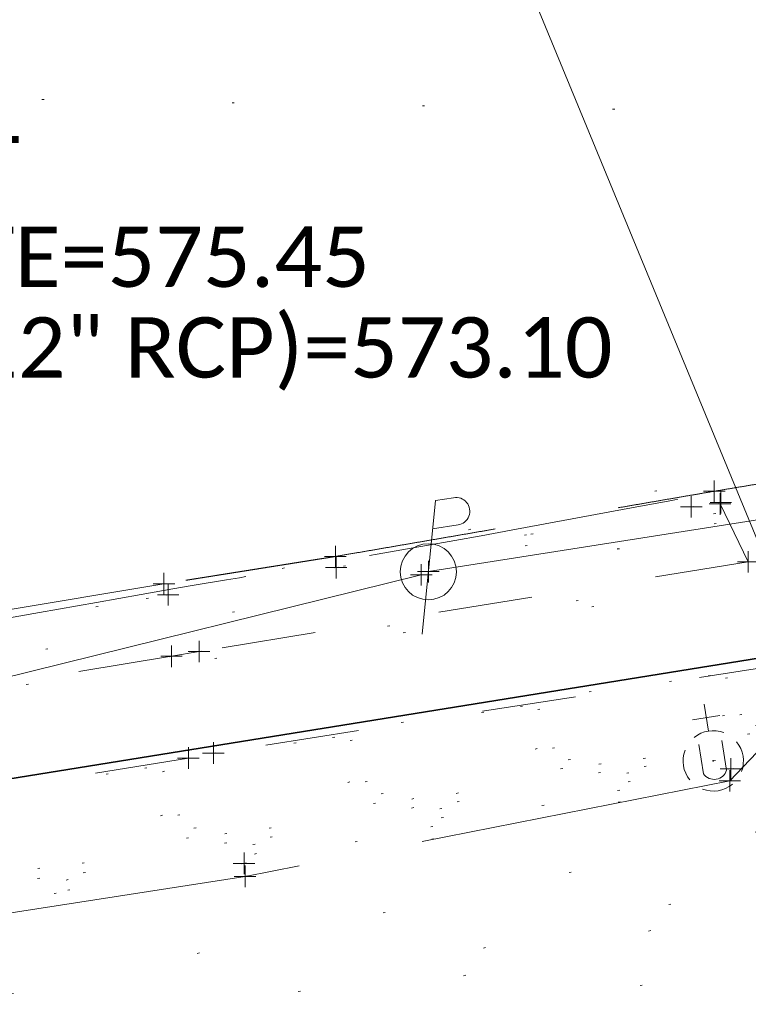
# Model space of a CAD drawing. Extents: x 413123 to 1465301, y 377724 to 504150.
# Tile 229 of 256: x 1463300 to 1463334, y 433843 to 433888. Entities that reach past the tile are written whole.
import ezdxf

# ---------------------------------------------------------------- set-up
doc = ezdxf.new("R2010")
doc.units = 0
doc.header["$MEASUREMENT"] = 0
for name, pattern in [('DGN Style 1', [8.732639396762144, 0.01453018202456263, -8.71810921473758]), ('DGN Style 3', [20.34225483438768, 14.53018202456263, -5.812072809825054]), ('DGN Style 5', [10.171127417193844, 4.35905460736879, -5.812072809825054]), ('gasex', [0]), ('ohcombex', [0])]:
    doc.linetypes.add(name, pattern=pattern)
for name, color, linetype, lineweight in [('DR_X_Text', 7, 'Continuous', 0), ('DT_X_Contour_Minor', 136, 'DGN Style 3', 0), ('DT_X_Terrain_Ground_Line', 92, 'DGN Style 3', 13), ('PV_X_Curb', 120, 'DGN Style 1', 0), ('PV_X_EOP', 7, 'DGN Style 3', 0), ('PV_X_Walk', 120, 'DGN Style 5', 0), ('UT_X_Electric_Cells', 1, 'Continuous', 0), ('UT_X_Gas', 40, 'gasex', 0), ('UT_X_Overhead_Combined', 30, 'ohcombex', 0), ('UT_X_Unknown_Cells', 7, 'Continuous', 0), ('UT_X_Unknown_Cells (Construction)', 7, 'Continuous', 0)]:
    doc.layers.add(name, color=color, linetype=linetype, lineweight=lineweight)
for name, color, linetype, lineweight, transparency in [('SV_Observation (Construction)', 97, 'DGN Style 1', 0, 0.9), ('SV_Setup (Construction)', 4, 'Continuous', 30, 0.9), ('SV_X_Shot_Marker (Construction)', 40, 'Continuous', 0, 0.5)]:
    doc.layers.add(name, color=color, linetype=linetype, lineweight=lineweight, transparency=transparency)
doc.styles.add('X_Straight-Normal LS 0.50', font='calibril.ttf', dxfattribs={"height": 0.13999972})
doc.styles.add('X_Straight-Normal LS 0.50_0', font='calibril.ttf')
doc.dimstyles.new('X_Dec-0  Masked  Straight', dxfattribs={"dimtxt": 0.13999972, "dimasz": 0.13999972, "dimexe": 0.06999986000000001, "dimexo": 0.06999986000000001, "dimgap": 0.06999986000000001, "dimtad": 1, "dimdec": 0, "dimzin": 3, "dimdsep": 46, "dimtxsty": 'X_Straight-Normal LS 0.50_0', "dimcen": 0, "dimclrd": 7, "dimclre": 7, "dimaunit": 1, "dimadec": 4, "dimazin": 2, "dimtfac": 1, "dimtdec": 0, "dimtofl": 0, "dimtmove": 1, "dimatfit": 1, "dimfxl": 1, "dimtolj": 1, "dimtzin": 3, "dimlwd": 0, "dimlwe": 0, "dimarcsym": 0})

# ---------------------------------------------------------------- blocks, each defined once
blk = doc.blocks.new('SVPT_345')
at = {"layer": 'SV_X_Shot_Marker (Construction)', "transparency": 33554495}
for p, q in [((1.455191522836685e-11, 0.02500000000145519), (1.455191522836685e-11, -0.02499999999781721)), ((-0.02499999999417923, 3.637978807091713e-12), (0.02500000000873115, 3.637978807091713e-12))]:
    blk.add_line(p, q, dxfattribs=at)
blk.add_point((1.455191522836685e-11, 3.637978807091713e-12), dxfattribs=at)
blk = doc.blocks.new('PP_13')
at = {"layer": 'UT_X_Electric_Cells', "color": 1, "linetype": 'Continuous', "lineweight": 0}
for p, q in [((0.04283333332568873, 0.1600000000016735), (-0.03750000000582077, -0.1399999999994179)), ((0.04283333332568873, 0.1600000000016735), (0.0853333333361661, 0.1599999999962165)), ((0.02574999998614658, 0.09624999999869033), (0.08533333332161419, 0.0962500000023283))]:
    blk.add_line(p, q, dxfattribs=at)
blk.add_circle((0, -1.818989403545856e-12), 0.06499999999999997, dxfattribs=at)
at = {"layer": 'UT_X_Electric_Cells', "color": 1, "linetype": 'Continuous', "lineweight": 0, "extrusion": (0, 0, -1)}
blk.add_arc((-0.08595833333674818, 0.1281249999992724), 0.03188112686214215, 88.8766972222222, 271.1233027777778, dxfattribs=at)
blk = doc.blocks.new('UVALVE')
at = {"layer": 'UT_X_Unknown_Cells', "color": 52, "linetype": 'Continuous', "lineweight": 0}
for p, q in [((0, 0.06999999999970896), (0, 0.1335000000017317)), ((0.03175000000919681, 0.1017499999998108), (-0.03183333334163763, 0.1017499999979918)), ((-0.02716666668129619, 0.04308333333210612), (-0.02716666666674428, -0.02583333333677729)), ((0.02708333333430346, 0.04308333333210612), (0.02708333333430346, -0.02583333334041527))]:
    blk.add_line(p, q, dxfattribs=at)
for centre, radius, start, end in [((-1.97970075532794e-05, 3.876838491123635e-05), 0.07000065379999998, 60.0183611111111, 120.0157416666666), ((-1.97970075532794e-05, 3.876838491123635e-05), 0.07000065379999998, 330.0183611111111, 29.98163888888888), ((-4.487075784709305e-05, -0.01307564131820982), 0.03000039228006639, 205.1924277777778, 334.8075694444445), ((-1.97970075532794e-05, 3.876838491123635e-05), 0.07000065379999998, 239.9842583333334, 299.9816388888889)]:
    blk.add_arc(centre, radius, start, end, dxfattribs=at)
at = {"layer": 'UT_X_Unknown_Cells', "color": 52, "linetype": 'Continuous', "lineweight": 0, "extrusion": (0, 0, -1)}
blk.add_arc((1.97970075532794e-05, 3.876838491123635e-05), 0.07000065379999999, 330.0183611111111, 29.98163888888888, dxfattribs=at)
at = {"layer": 'UT_X_Unknown_Cells (Construction)', "color": 52, "linetype": 'Continuous', "lineweight": 30}
blk.add_point((0, -3.637978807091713e-12), dxfattribs=at)
blk = doc.blocks.new('SVPT_547')
at = {"layer": 'SV_X_Shot_Marker (Construction)', "transparency": 33554495}
for p, q in [((1.455191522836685e-11, 0.02499999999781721), (1.455191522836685e-11, -0.02500000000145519)), ((-0.02499999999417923, 0), (0.02500000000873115, 0))]:
    blk.add_line(p, q, dxfattribs=at)
blk.add_point((1.455191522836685e-11, 0), dxfattribs=at)
blk = doc.blocks.new('SVPT_548')
at = {"layer": 'SV_X_Shot_Marker (Construction)', "transparency": 33554495}
for p, q in [((0, 0.02500000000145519), (0, -0.02499999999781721)), ((-0.02500000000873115, 3.637978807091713e-12), (0.02499999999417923, 3.637978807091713e-12))]:
    blk.add_line(p, q, dxfattribs=at)
blk.add_point((0, 3.637978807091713e-12), dxfattribs=at)
blk = doc.blocks.new('SVPT_549')
at = {"layer": 'SV_X_Shot_Marker (Construction)', "transparency": 33554495}
for p, q in [((0, 0.02499999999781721), (0, -0.02500000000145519)), ((-0.02499999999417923, 0), (0.02499999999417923, 0))]:
    blk.add_line(p, q, dxfattribs=at)
blk.add_point((0, 0), dxfattribs=at)
blk = doc.blocks.new('SVPT_550')
at = {"layer": 'SV_X_Shot_Marker (Construction)', "transparency": 33554495}
for p, q in [((1.455191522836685e-11, 0.02500000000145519), (1.455191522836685e-11, -0.02500000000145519)), ((-0.02499999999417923, 0), (0.02500000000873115, 0))]:
    blk.add_line(p, q, dxfattribs=at)
blk.add_point((1.455191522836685e-11, 0), dxfattribs=at)
blk = doc.blocks.new('SVPT_563')
at = {"layer": 'SV_X_Shot_Marker (Construction)', "transparency": 33554495}
for p, q in [((0, 0.02499999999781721), (0, -0.02500000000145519)), ((-0.02499999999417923, 0), (0.02500000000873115, 0))]:
    blk.add_line(p, q, dxfattribs=at)
blk.add_point((0, 0), dxfattribs=at)
blk = doc.blocks.new('SVPT_564')
at = {"layer": 'SV_X_Shot_Marker (Construction)', "transparency": 33554495}
for p, q in [((0, 0.02500000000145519), (0, -0.02500000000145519)), ((-0.02499999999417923, 0), (0.02500000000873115, 0))]:
    blk.add_line(p, q, dxfattribs=at)
blk.add_point((0, 0), dxfattribs=at)
blk = doc.blocks.new('SVPT_565')
at = {"layer": 'SV_X_Shot_Marker (Construction)', "transparency": 33554495}
for p, q in [((0, 0.02500000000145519), (0, -0.02499999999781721)), ((-0.02499999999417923, 0), (0.02500000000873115, 0))]:
    blk.add_line(p, q, dxfattribs=at)
blk.add_point((0, 0), dxfattribs=at)
blk = doc.blocks.new('SVPT_566')
at = {"layer": 'SV_X_Shot_Marker (Construction)', "transparency": 33554495}
for p, q in [((0, 0.02500000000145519), (0, -0.02499999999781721)), ((-0.02500000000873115, 3.637978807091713e-12), (0.02499999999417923, 3.637978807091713e-12))]:
    blk.add_line(p, q, dxfattribs=at)
blk.add_point((0, 3.637978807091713e-12), dxfattribs=at)
blk = doc.blocks.new('SVPT_567')
at = {"layer": 'SV_X_Shot_Marker (Construction)', "transparency": 33554495}
for p, q in [((0, 0.02500000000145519), (0, -0.02499999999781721)), ((-0.02499999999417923, 3.637978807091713e-12), (0.02500000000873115, 3.637978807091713e-12))]:
    blk.add_line(p, q, dxfattribs=at)
blk.add_point((0, 3.637978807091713e-12), dxfattribs=at)
blk = doc.blocks.new('SVPT_568')
at = {"layer": 'SV_X_Shot_Marker (Construction)', "transparency": 33554495}
for p, q in [((1.455191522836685e-11, 0.02500000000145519), (1.455191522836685e-11, -0.02500000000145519)), ((-0.02499999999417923, 0), (0.02500000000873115, 0))]:
    blk.add_line(p, q, dxfattribs=at)
blk.add_point((1.455191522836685e-11, 0), dxfattribs=at)
blk = doc.blocks.new('SVPT_569')
at = {"layer": 'SV_X_Shot_Marker (Construction)', "transparency": 33554495}
for p, q in [((0, 0.02500000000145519), (0, -0.02500000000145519)), ((-0.02499999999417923, 0), (0.02499999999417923, 0))]:
    blk.add_line(p, q, dxfattribs=at)
blk.add_point((0, 0), dxfattribs=at)
blk = doc.blocks.new('SVPT_570')
at = {"layer": 'SV_X_Shot_Marker (Construction)', "transparency": 33554495}
for p, q in [((0, 0.02499999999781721), (0, -0.02500000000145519)), ((-0.02499999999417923, 0), (0.02500000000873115, 0))]:
    blk.add_line(p, q, dxfattribs=at)
blk.add_point((0, 0), dxfattribs=at)
blk = doc.blocks.new('SVPT_571')
at = {"layer": 'SV_X_Shot_Marker (Construction)', "transparency": 33554495}
for p, q in [((1.455191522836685e-11, 0.02500000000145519), (1.455191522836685e-11, -0.02500000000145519)), ((-0.02499999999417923, 0), (0.02500000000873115, 0))]:
    blk.add_line(p, q, dxfattribs=at)
blk.add_point((1.455191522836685e-11, 0), dxfattribs=at)
blk = doc.blocks.new('SVPT_572')
at = {"layer": 'SV_X_Shot_Marker (Construction)', "transparency": 33554495}
for p, q in [((0, 0.02500000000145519), (0, -0.02499999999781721)), ((-0.02499999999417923, 0), (0.02500000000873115, 0))]:
    blk.add_line(p, q, dxfattribs=at)
blk.add_point((0, 0), dxfattribs=at)
blk = doc.blocks.new('SVPT_573')
at = {"layer": 'SV_X_Shot_Marker (Construction)', "transparency": 33554495}
for p, q in [((0, 0.02500000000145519), (0, -0.02499999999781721)), ((-0.02500000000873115, 0), (0.02499999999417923, 0))]:
    blk.add_line(p, q, dxfattribs=at)
blk.add_point((0, 0), dxfattribs=at)
blk = doc.blocks.new('SVPT_574')
at = {"layer": 'SV_X_Shot_Marker (Construction)', "transparency": 33554495}
for p, q in [((0, 0.02499999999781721), (0, -0.02500000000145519)), ((-0.02500000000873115, 0), (0.02499999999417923, 0))]:
    blk.add_line(p, q, dxfattribs=at)
blk.add_point((0, 0), dxfattribs=at)
blk = doc.blocks.new('SVPT_575')
at = {"layer": 'SV_X_Shot_Marker (Construction)', "transparency": 33554495}
for p, q in [((1.455191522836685e-11, 0.02500000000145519), (1.455191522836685e-11, -0.02500000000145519)), ((-0.02499999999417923, 0), (0.02500000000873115, 0))]:
    blk.add_line(p, q, dxfattribs=at)
blk.add_point((1.455191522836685e-11, 0), dxfattribs=at)
blk = doc.blocks.new('SVPT_576')
at = {"layer": 'SV_X_Shot_Marker (Construction)', "transparency": 33554495}
for p, q in [((-1.455191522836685e-11, 0.02500000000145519), (-1.455191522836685e-11, -0.02499999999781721)), ((-0.02500000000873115, 0), (0.02499999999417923, 0))]:
    blk.add_line(p, q, dxfattribs=at)
blk.add_point((-1.455191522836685e-11, 0), dxfattribs=at)
blk = doc.blocks.new('*U5554', base_point=(1463158.719041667, 433438.2508333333, 579.5851666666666))
at = {"layer": 'DT_X_Contour_Minor', "elevation": 575.9999999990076, "flags": 128}
blk.add_lwpolyline([(1463275.379177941, 433833.6484551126), (1463269.898275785, 433834.3659179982), (1463268.748762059, 433834.6135384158), (1463267.649178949, 433835.0489155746), (1463266.599526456, 433835.6720494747), (1463265.599804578, 433836.4829401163), (1463261.050940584, 433840.7051955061), (1463259.937150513, 433840.5818245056), (1463259.526500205, 433840.5333177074), (1463258.771887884, 433840.4406705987), (1463257.673313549, 433840.3038831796), (1463256.2307772, 433840.12295545), (1463248.696362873, 433839.1756319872), (1463252.8760044, 433841.0964517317), (1463253.772719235, 433841.4995538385), (1463254.671588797, 433841.8856516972), (1463255.572613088, 433842.2547453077), (1463256.475792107, 433842.6068346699), (1463258.887142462, 433843.5230673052), (1463259.782420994, 433843.8590596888), (1463260.659743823, 433844.1798623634), (1463261.519110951, 433844.4854753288), (1463262.360522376, 433844.775898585), (1463264.580345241, 433845.5301076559), (1463265.386347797, 433845.8103906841), (1463266.139488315, 433846.0855829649), (1463266.839766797, 433846.3556844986), (1463267.487183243, 433846.6206952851), (1463270.385115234, 433847.8455338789), (1463273.308457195, 433850.384319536), (1463273.915248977, 433850.9068194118), (1463274.48276348, 433851.386268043), (1463275.011000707, 433851.8226654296), (1463275.499960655, 433852.2160115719), (1463277.690126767, 433853.9511739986), (1463281.159812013, 433855.6413793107), (1463281.892564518, 433855.9942441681), (1463282.603814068, 433856.3284650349), (1463283.293560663, 433856.6440419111), (1463283.961804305, 433856.9409747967), (1463287.030101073, 433858.2831589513), (1463300.757845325, 433860.7126844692), (1463303.406568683, 433861.1808404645), (1463305.469419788, 433861.5440832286), (1463306.946398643, 433861.8024127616), (1463307.837505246, 433861.9558290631), (1463309.43262652, 433862.2250548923), (1463310.028459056, 433862.3255299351), (1463310.619615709, 433862.4250356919), (1463311.206096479, 433862.5235721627), (1463311.787901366, 433862.6211393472), (1463313.333146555, 433862.8800261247), (1463313.95991373, 433862.9860694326), (1463314.681281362, 433863.1100342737), (1463315.497249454, 433863.2519206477), (1463316.407818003, 433863.4117285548), (1463318.962134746, 433863.8617783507), (1463320.007352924, 433864.0479789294), (1463321.227269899, 433864.2690433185), (1463322.621885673, 433864.5249715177), (1463324.191200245, 433864.8157635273), (1463328.608970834, 433865.6376939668), (1463330.061641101, 433865.9071106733), (1463331.106323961, 433866.0989129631), (1463331.743019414, 433866.2131008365), (1463331.97172746, 433866.2496742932), (1463332.037632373, 433866.2437176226), (1463332.140061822, 433866.2570672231), (1463332.397921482, 433866.3015835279), (1463332.811211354, 433866.3772665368), (1463333.379931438, 433866.4841162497), (1463336.396628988, 433867.0554705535)], dxfattribs=at)

msp = doc.modelspace()

# ---------------------------------------------------------------- linework, layer by layer
at = {"layer": 'PV_X_Curb', "extrusion": (0.1631525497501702, -0.9616221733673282, 0.2205992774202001), "elevation": -178341.4634269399, "flags": 128}
msp.add_lwpolyline([(1515288.997201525, 40926.44246940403), (1515287.618331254, 40926.60204999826), (1515270.918772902, 40926.51524036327)], dxfattribs=at)
at = {"layer": 'PV_X_Curb'}
msp.add_polyline3d([(1463335.316930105, 433854.5263551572, 576.838817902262), (1463332.806373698, 433853.4654515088, 576.9190722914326), (1463310.245871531, 433849.089684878, 576.9436378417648), (1463284.66772554, 433845.0174677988, 576.446851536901), (1463259.398382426, 433841.0003378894, 576.1686387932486), (1463248.663872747, 433839.1700923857, 575.9994880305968), (1463246.40786408, 433840.4712489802, 575.9388399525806), (1463245.417788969, 433843.7169710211, 575.7511943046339)], dxfattribs=at)
msp.add_open_spline([(1463314.511236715, 433862.7935409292, 576.2731768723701), (1463311.916512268, 433862.3737238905, 576.2588404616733), (1463309.321787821, 433861.9539068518, 576.2445040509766), (1463306.727063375, 433861.5340898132, 576.23016764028), (1463298.588034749, 433860.1907649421, 576.1350595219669), (1463290.449006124, 433858.8474400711, 576.0399514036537), (1463282.309977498, 433857.5041152, 575.9448432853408), (1463274.854199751, 433856.2527501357, 575.837705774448), (1463267.398422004, 433855.0013850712, 575.730568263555), (1463259.942644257, 433853.7500200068, 575.6234307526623), (1463254.028783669, 433852.7578817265, 575.5475593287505), (1463248.114923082, 433851.7657434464, 575.4716879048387), (1463242.201062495, 433850.7736051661, 575.3958164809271), (1463234.595646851, 433849.5086938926, 575.301182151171), (1463226.990231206, 433848.2437826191, 575.2065478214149), (1463219.384815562, 433846.9788713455, 575.1119134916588), (1463212.334486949, 433845.8254340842, 575.062957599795), (1463205.284158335, 433844.6719968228, 575.0140017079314), (1463198.233829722, 433843.5185595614, 574.9650458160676), (1463191.171868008, 433842.3538108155, 574.9213527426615), (1463184.109906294, 433841.1890620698, 574.8776596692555), (1463177.04794458, 433840.024313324, 574.8339665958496), (1463168.901281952, 433838.6812771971, 574.7939759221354), (1463160.754619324, 433837.3382410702, 574.7539852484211), (1463152.607956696, 433835.9952049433, 574.7139945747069), (1463145.06738238, 433834.7417525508, 574.6729457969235), (1463137.526808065, 433833.4883001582, 574.63189701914), (1463129.986233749, 433832.2348477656, 574.5908482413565), (1463128.325677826, 433831.98326179, 574.5715012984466), (1463126.665121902, 433831.7316758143, 574.5521543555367), (1463125.004565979, 433831.4800898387, 574.5328074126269), (1463122.693770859, 433831.1558800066, 574.3932231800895), (1463120.382975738, 433830.8316701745, 574.2536389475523), (1463118.072180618, 433830.5074603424, 574.114054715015), (1463109.924209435, 433829.2244442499, 574.0680877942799), (1463101.776238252, 433827.9414281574, 574.0221208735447), (1463093.628267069, 433826.6584120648, 573.9761539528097), (1463084.909720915, 433825.2712104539, 573.9181648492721), (1463076.19117476, 433823.8840088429, 573.8601757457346), (1463067.472628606, 433822.4968072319, 573.8021866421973), (1463061.601112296, 433821.5273566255, 573.7732777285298), (1463055.729595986, 433820.557906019, 573.7443688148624), (1463049.858079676, 433819.5884554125, 573.715459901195), (1463040.359095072, 433818.084263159, 573.6812508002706), (1463030.860110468, 433816.5800709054, 573.6470416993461), (1463021.361125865, 433815.0758786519, 573.6128325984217), (1463017.91357017, 433814.5442864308, 573.6040237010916), (1463014.466014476, 433814.0126942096, 573.5952148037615), (1463011.018458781, 433813.4811019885, 573.5864059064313), (1463009.398382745, 433813.1886615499, 573.7029997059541), (1463007.778306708, 433812.8962211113, 573.8195935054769), (1463006.158230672, 433812.6037806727, 573.9361873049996), (1462999.187994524, 433811.5342512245, 573.9129472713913), (1462992.217758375, 433810.4647217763, 573.889707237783), (1462985.247522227, 433809.3951923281, 573.8664672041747), (1462977.088573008, 433808.13174005, 573.8413339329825), (1462968.929623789, 433806.8682877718, 573.8162006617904), (1462960.770674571, 433805.6048354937, 573.7910673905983), (1462957.690986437, 433805.0998891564, 573.7928392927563), (1462954.611298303, 433804.5949428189, 573.7946111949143), (1462951.531610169, 433804.0899964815, 573.7963830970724), (1462949.878689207, 433803.8021867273, 573.6484745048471), (1462948.225768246, 433803.514376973, 573.5005659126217), (1462946.572847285, 433803.2265672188, 573.3526573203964), (1462945.283949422, 433802.904114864, 573.3326432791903), (1462943.995051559, 433802.581662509, 573.3126292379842), (1462942.706153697, 433802.2592101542, 573.2926151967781), (1462941.765820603, 433802.0239606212, 573.2780136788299), (1462939.868026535, 433800.8545279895, 573.2242989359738), (1462937.325775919, 433798.1151022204, 573.1339574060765), (1462933.777681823, 433791.8282359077, 574.1380101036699), (1462930.911486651, 433785.5136775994, 574.9313917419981), (1462932.264680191, 433780.8896681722, 573.618306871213), (1462932.372031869, 433780.5228358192, 573.5141370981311), (1462932.479383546, 433780.1560034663, 573.4099673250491), (1462932.586735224, 433779.7891711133, 573.3057975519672)], degree=3, knots=[0, 0, 0, 0, 0.04166666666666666, 0.04166666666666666, 0.04166666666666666, 0.08333333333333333, 0.08333333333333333, 0.08333333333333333, 0.1249999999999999, 0.1249999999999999, 0.1249999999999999, 0.1666666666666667, 0.1666666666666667, 0.1666666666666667, 0.2083333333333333, 0.2083333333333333, 0.2083333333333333, 0.2499999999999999, 0.2499999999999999, 0.2499999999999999, 0.2916666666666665, 0.2916666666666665, 0.2916666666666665, 0.3333333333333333, 0.3333333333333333, 0.3333333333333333, 0.375, 0.375, 0.375, 0.4166666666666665, 0.4166666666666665, 0.4166666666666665, 0.4583333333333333, 0.4583333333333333, 0.4583333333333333, 0.4999999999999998, 0.4999999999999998, 0.4999999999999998, 0.5416666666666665, 0.5416666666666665, 0.5416666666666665, 0.583333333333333, 0.583333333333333, 0.583333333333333, 0.6249999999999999, 0.6249999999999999, 0.6249999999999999, 0.6666666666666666, 0.6666666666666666, 0.6666666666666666, 0.7083333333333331, 0.7083333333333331, 0.7083333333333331, 0.75, 0.75, 0.75, 0.7916666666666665, 0.7916666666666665, 0.7916666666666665, 0.8333333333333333, 0.8333333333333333, 0.8333333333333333, 0.875, 0.875, 0.875, 0.9166666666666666, 0.9166666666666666, 0.9166666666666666, 0.9213838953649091, 0.9277110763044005, 0.9350727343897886, 0.9583333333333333, 0.9583333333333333, 0.9583333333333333, 1, 1, 1, 1], dxfattribs=at)
at = {"layer": 'PV_X_EOP'}
for points in [[(1463373.675771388, 433850.0387774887, 577.1413058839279), (1463371.76648585, 433864.1841167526, 577.0910090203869), (1463358.298394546, 433862.1258911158, 577.072136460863), (1463335.655401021, 433858.3637561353, 576.6835724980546), (1463336.174812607, 433856.5098855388, 576.7456973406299), (1463332.758362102, 433852.9124599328, 576.7757448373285), (1463310.290058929, 433848.4852998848, 576.8423897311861), (1463284.753870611, 433844.5052030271, 576.4142022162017), (1463259.469876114, 433840.4517223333, 575.9723713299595), (1463248.683697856, 433838.5764287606, 575.8518882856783), (1463245.594473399, 433840.4929004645, 575.7351197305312), (1463244.706780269, 433843.5889392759, 575.6548736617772)], [(1463306.5285, 433862.0422230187, 575.6981146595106), (1463282.153028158, 433857.9884753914, 575.4168046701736), (1463260.003004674, 433854.3306710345, 575.1261898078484), (1463242.198178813, 433851.3329242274, 574.8367380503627), (1463219.234267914, 433847.5525309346, 574.6268863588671), (1463198.2087904, 433844.118579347, 574.4148927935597), (1463176.953751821, 433840.5490204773, 574.3021606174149), (1463152.42763532, 433836.4912401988, 574.2235830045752), (1463129.921410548, 433832.7947732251, 574.0347397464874), (1463124.996129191, 433832.001020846, 574.0064031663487), (1463117.859500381, 433830.9056469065, 573.9546777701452), (1463093.645791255, 433827.1500035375, 573.8515456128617), (1463067.380353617, 433822.9115196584, 573.6863975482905), (1463049.722799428, 433820.1096585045, 573.6330424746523), (1463021.586443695, 433815.6476698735, 573.5286593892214), (1463005.903760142, 433813.1718171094, 573.522141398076), (1462974.595587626, 433808.2590738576, 573.3511596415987), (1462961.028009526, 433806.1062747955, 573.3097478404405), (1462949.261103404, 433804.282948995, 573.3258616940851), (1462949.173244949, 433805.0313693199, 573.3212510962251)]]:
    msp.add_polyline3d(points, dxfattribs=at)
msp.add_rational_spline([(1463920.791048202, 433904.0633671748, 586.3037028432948), (1463917.936213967, 433913.6655179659, 586.4221177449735), (1463915.081379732, 433923.2676687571, 586.5405326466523), (1463912.226545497, 433932.8698195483, 586.6589475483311), (1463911.165241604, 433936.6067062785, 586.7081786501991), (1463910.103937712, 433940.3435930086, 586.7574097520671), (1463909.04263382, 433944.0804797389, 586.8066408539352), (1463907.720337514, 433950.726873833, 586.8848170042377), (1463904.25707427, 433957.3440689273, 586.9345440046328), (1463895.714915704, 433965.1768086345, 587.0128089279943), (1463886.636716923, 433967.9750135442, 586.760751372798), (1463879.106911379, 433967.8787315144, 586.7222989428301), (1463875.336479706, 433966.7637938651, 586.6165797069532), (1463867.107361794, 433964.3303978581, 586.3858432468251), (1463858.878243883, 433961.8970018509, 586.1551067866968), (1463850.649125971, 433959.4636058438, 585.9243703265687), (1463849.119743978, 433958.9870037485, 585.8954569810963), (1463847.590361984, 433958.5104016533, 585.8665436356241), (1463846.060979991, 433958.033799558, 585.8376302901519), (1463842.62343288, 433957.0122987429, 585.7533386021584), (1463839.185885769, 433955.9907979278, 585.6690469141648), (1463835.748338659, 433954.9692971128, 585.5847552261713), (1463819.460309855, 433950.979356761, 585.2009035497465), (1463803.172281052, 433946.9894164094, 584.8170518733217), (1463786.884252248, 433942.9994760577, 584.433200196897), (1463770.753828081, 433939.7659148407, 584.0371321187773), (1463754.569688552, 433936.8118276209, 583.6493587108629), (1463738.336678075, 433934.1380986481, 583.2699960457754), (1463729.093822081, 433932.5865984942, 583.0264172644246), (1463719.850966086, 433931.0350983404, 582.7828384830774), (1463710.608110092, 433929.4835981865, 582.5392597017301), (1463700.929105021, 433927.8691301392, 582.3193884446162), (1463691.25009995, 433926.254662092, 582.0995171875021), (1463681.571094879, 433924.6401940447, 581.8796459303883), (1463672.581206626, 433923.1298516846, 581.6503499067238), (1463663.591318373, 433921.6195093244, 581.4210538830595), (1463654.60143012, 433920.1091669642, 581.1917578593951), (1463651.461804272, 433919.5789185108, 581.0892299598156), (1463648.322178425, 433919.0486700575, 580.9867020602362), (1463645.182552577, 433918.5184216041, 580.8841741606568), (1463633.317211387, 433916.5175558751, 580.6799924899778), (1463621.451870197, 433914.5166901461, 580.4758108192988), (1463609.586529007, 433912.5158244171, 580.2716291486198), (1463599.760228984, 433910.9001845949, 580.1664984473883), (1463589.93392896, 433909.2845447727, 580.061367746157), (1463580.107628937, 433907.6689049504, 579.9562370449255), (1463571.534539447, 433906.2474698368, 579.8068422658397), (1463562.961449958, 433904.826034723, 579.6574474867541), (1463554.388360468, 433903.4045996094, 579.5080527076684), (1463544.3923866, 433901.7484337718, 579.3141872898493), (1463534.396412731, 433900.0922679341, 579.1203218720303), (1463524.400438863, 433898.4361020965, 578.9264564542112), (1463516.493257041, 433897.138429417, 578.815980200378), (1463508.586075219, 433895.8407567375, 578.7055039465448), (1463500.678893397, 433894.5430840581, 578.5950276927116), (1463490.338688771, 433892.8074350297, 578.4153121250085), (1463479.998484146, 433891.0717860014, 578.2355965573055), (1463469.658279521, 433889.3361369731, 578.0558809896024), (1463458.946084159, 433887.5293454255, 577.9014269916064), (1463448.233888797, 433885.7225538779, 577.7469729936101), (1463437.521693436, 433883.9157623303, 577.5925189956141), (1463429.424077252, 433882.5948891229, 577.4610983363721), (1463421.326461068, 433881.2740159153, 577.3296776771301), (1463413.228844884, 433879.9531427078, 577.1982570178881), (1463404.256560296, 433878.4601595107, 577.0371808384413), (1463395.284275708, 433876.9671763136, 576.8761046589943), (1463386.311991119, 433875.4741931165, 576.7150284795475), (1463381.952417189, 433874.7711210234, 576.6165084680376), (1463377.592843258, 433874.0680489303, 576.5179884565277), (1463373.233269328, 433873.3649768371, 576.419468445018), (1463367.295375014, 433872.3152518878, 576.3411538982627), (1463361.357480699, 433871.2655269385, 576.2628393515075), (1463355.419586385, 433870.2158019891, 576.1845248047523), (1463347.624599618, 433868.920801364, 576.1089125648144), (1463339.82961285, 433867.6258007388, 576.0333003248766), (1463332.034626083, 433866.3308001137, 575.9576880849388), (1463326.181806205, 433865.3229802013, 575.8961451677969), (1463320.328986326, 433864.3151602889, 575.834602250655), (1463314.476166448, 433863.3073403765, 575.7730593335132), (1463311.826944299, 433862.8856345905, 575.7480777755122), (1463309.177722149, 433862.4639288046, 575.7230962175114), (1463306.5285, 433862.0422230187, 575.6981146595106)], [1, 1, 1, 1, 1, 1, 1, 1, 1, 1, 1, 1, 1, 1, 1, 1, 1, 1, 1, 1, 1, 1, 1, 1, 1, 0.9999002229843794, 0.9999002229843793, 1, 1, 1, 1, 1, 1, 1, 1, 1, 1, 1, 1, 1, 1, 1, 1, 1, 1, 1, 1, 1, 1, 1, 1, 1, 1, 1, 1, 1, 1, 1, 1, 1, 1, 1, 1, 1, 1, 1, 1, 1, 1, 1, 1, 1, 1, 1, 1, 1, 1, 1, 1, 1, 1, 1], degree=3, knots=[0, 0, 0, 0, 0.03846153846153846, 0.03846153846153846, 0.03846153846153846, 0.07692307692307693, 0.07692307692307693, 0.07692307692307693, 0.09254171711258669, 0.09603727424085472, 0.1059763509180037, 0.1153846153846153, 0.1153846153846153, 0.1153846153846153, 0.1538461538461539, 0.1538461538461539, 0.1538461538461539, 0.1923076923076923, 0.1923076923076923, 0.1923076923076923, 0.2307692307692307, 0.2307692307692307, 0.2307692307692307, 0.2692307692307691, 0.2692307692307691, 0.2692307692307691, 0.3076923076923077, 0.3076923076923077, 0.3076923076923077, 0.3461538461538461, 0.3461538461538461, 0.3461538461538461, 0.3846153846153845, 0.3846153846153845, 0.3846153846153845, 0.423076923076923, 0.423076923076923, 0.423076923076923, 0.4615384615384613, 0.4615384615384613, 0.4615384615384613, 0.4999999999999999, 0.4999999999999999, 0.4999999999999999, 0.5384615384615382, 0.5384615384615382, 0.5384615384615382, 0.5769230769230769, 0.5769230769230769, 0.5769230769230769, 0.6153846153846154, 0.6153846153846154, 0.6153846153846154, 0.6538461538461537, 0.6538461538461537, 0.6538461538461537, 0.6923076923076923, 0.6923076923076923, 0.6923076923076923, 0.7307692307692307, 0.7307692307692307, 0.7307692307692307, 0.7692307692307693, 0.7692307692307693, 0.7692307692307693, 0.8076923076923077, 0.8076923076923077, 0.8076923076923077, 0.8461538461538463, 0.8461538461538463, 0.8461538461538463, 0.8846153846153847, 0.8846153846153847, 0.8846153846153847, 0.9230769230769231, 0.9230769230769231, 0.9230769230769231, 0.9615384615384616, 0.9615384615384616, 0.9615384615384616, 1, 1, 1, 1], dxfattribs=at)
at = {"layer": 'PV_X_Walk', "extrusion": (-0.009345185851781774, 0.01838508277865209, 0.9997873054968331), "elevation": -5122.060816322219, "flags": 128}
msp.add_lwpolyline([(-1501078.273228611, 276265.1531898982), (-1501052.46606905, 276256.7075745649), (-1501051.328366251, 276256.3832519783)], dxfattribs=at)
at = {"layer": 'PV_X_Walk'}
for points in [[(1463332.306037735, 433865.7430077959, 576.2023542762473), (1463333.613171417, 433863.0610033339, 576.3866025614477), (1463308.156315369, 433858.9053136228, 576.3694454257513), (1463306.882021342, 433858.6819445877, 576.3404829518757)], [(1463306.882021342, 433858.6819445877, 576.3404829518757), (1463283.102221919, 433854.8267180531, 576.0745703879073), (1463260.536621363, 433851.1761581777, 575.7636509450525), (1463242.528453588, 433848.2000979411, 575.5892774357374), (1463219.637190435, 433844.4462585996, 575.212097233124), (1463198.393005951, 433840.9834670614, 574.8543554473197), (1463177.423911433, 433837.4680084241, 574.7915561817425), (1463152.987196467, 433833.468962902, 574.5900094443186), (1463130.894380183, 433829.7818975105, 574.5062900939), (1463125.255533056, 433829.01004032, 574.482168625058), (1463125.02563548, 433831.4832820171, 574.531370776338)], [(1463307.662451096, 433853.9706411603, 576.5027024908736), (1463283.802823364, 433850.0917979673, 576.1726392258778), (1463261.568316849, 433846.3695100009, 575.8865584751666), (1463244.942282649, 433843.6388745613, 575.6639376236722), (1463242.892394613, 433843.2042218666, 575.6788051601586), (1463246.411333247, 433827.0495231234, 575.5990543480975)]]:
    msp.add_polyline3d(points, dxfattribs=at)
at = {"layer": 'SV_Observation (Construction)', "transparency": 33554434}
for p, q in [((1463502.074702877, 433902.1392817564, 578.6952395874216), (1463144.659820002, 433828.0796399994, 574.66)), ((1463124.536581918, 433887.4189428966, 574.5339346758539), (1463476.48249, 433881.5466500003, 578.84)), ((1463144.669687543, 433828.0812299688, 574.6677716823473), (1463476.48249, 433881.5466500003, 578.84)), ((1463242.937975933, 433843.231766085, 575.6762016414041), (1463476.48249, 433881.5466500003, 578.84)), ((1463244.734065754, 433843.4937747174, 575.6573402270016), (1463476.48249, 433881.5466500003, 578.84)), ((1463245.56513208, 433843.233942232, 575.7791197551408), (1463476.48249, 433881.5466500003, 578.84)), ((1463245.594473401, 433840.4929004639, 575.7351197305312), (1463476.48249, 433881.5466500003, 578.84)), ((1463246.407864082, 433840.4712489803, 575.9388399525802), (1463476.48249, 433881.5466500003, 578.84)), ((1463246.876514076, 433839.0044734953, 575.7941228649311), (1463476.48249, 433881.5466500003, 578.84)), ((1463247.201585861, 433839.611420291, 576.0891544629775), (1463476.48249, 433881.5466500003, 578.84)), ((1463247.757429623, 433831.7985345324, 575.6321582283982), (1463476.48249, 433881.5466500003, 578.84)), ((1463248.663872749, 433839.1700923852, 575.99948803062), (1463476.48249, 433881.5466500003, 578.84)), ((1463248.683697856, 433838.5764287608, 575.8518882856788), (1463476.48249, 433881.5466500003, 578.84)), ((1463259.398382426, 433841.0003378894, 576.1686387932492), (1463476.48249, 433881.5466500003, 578.84)), ((1463259.469876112, 433840.4517223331, 575.9723713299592), (1463476.48249, 433881.5466500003, 578.84)), ((1463261.246782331, 433831.0717233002, 575.8482655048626), (1463476.48249, 433881.5466500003, 578.84)), ((1463273.940060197, 433853.7872664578, 575.84857091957), (1463476.48249, 433881.5466500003, 578.84)), ((1463284.667725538, 433845.0174677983, 576.4468515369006), (1463476.48249, 433881.5466500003, 578.84)), ((1463284.753870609, 433844.5052030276, 576.4142022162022), (1463476.48249, 433881.5466500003, 578.84)), ((1463286.13247811, 433835.6090831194, 576.1154543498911), (1463476.48249, 433881.5466500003, 578.84)), ((1463308.156315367, 433858.905313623, 576.369445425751), (1463476.48249, 433881.5466500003, 578.84)), ((1463308.823580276, 433854.1971076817, 576.5093912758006), (1463476.48249, 433881.5466500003, 578.84)), ((1463310.245871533, 433849.0896848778, 576.9436378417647), (1463476.48249, 433881.5466500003, 578.84)), ((1463310.290058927, 433848.4852998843, 576.8423897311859), (1463476.48249, 433881.5466500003, 578.84)), ((1463311.518279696, 433839.0219478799, 576.5149551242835), (1463476.48249, 433881.5466500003, 578.84)), ((1463314.476166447, 433863.3073403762, 575.7730593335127), (1463476.48249, 433881.5466500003, 578.84)), ((1463314.511236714, 433862.7935409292, 576.2731768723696), (1463476.48249, 433881.5466500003, 578.84)), ((1463318.78398365, 433862.5981948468, 576.1937708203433), (1463476.48249, 433881.5466500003, 578.84)), ((1463318.784820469, 433862.604946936, 576.1913556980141), (1463476.48249, 433881.5466500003, 578.84)), ((1463330.972304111, 433865.6058133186, 576.3578479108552), (1463476.48249, 433881.5466500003, 578.84)), ((1463331.989405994, 433853.8368959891, 576.8679467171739), (1463476.48249, 433881.5466500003, 578.84)), ((1463332.034626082, 433866.330800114, 575.9576880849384), (1463476.48249, 433881.5466500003, 578.84)), ((1463332.306037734, 433865.7430077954, 576.2023542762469), (1463476.48249, 433881.5466500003, 578.84)), ((1463332.337635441, 433865.8017542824, 576.202198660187), (1463476.48249, 433881.5466500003, 578.84)), ((1463332.7583621, 433852.9124599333, 576.775744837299), (1463476.48249, 433881.5466500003, 578.84)), ((1463332.806373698, 433853.4654515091, 576.9190722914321), (1463476.48249, 433881.5466500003, 578.84)), ((1463318.454661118, 433862.4564965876, 576.2761098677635), (1463144.659820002, 433828.0796399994, 574.66)), ((1463306.528500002, 433862.0422230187, 575.6981146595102), (1463144.659820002, 433828.0796399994, 574.66)), ((1463306.727063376, 433861.5340898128, 576.2301676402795), (1463144.659820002, 433828.0796399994, 574.66)), ((1463306.882021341, 433858.681944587, 576.3404829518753), (1463144.659820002, 433828.0796399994, 574.66)), ((1463307.662451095, 433853.9706411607, 576.5027024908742), (1463144.659820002, 433828.0796399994, 574.66))]:
    msp.add_line(p, q, dxfattribs=at)
at = {"layer": 'SV_Setup (Construction)', "transparency": 33554434}
for p, q in [((1463144.659820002, 433828.0796399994, 574.66), (1463476.48249, 433881.5466500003, 578.84)), ((1463476.48249, 433881.5466500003, 578.84), (1463144.659820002, 433828.0796399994, 574.66)), ((1463476.48249, 433881.5466500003, 578.84), (1463144.659820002, 433828.0796399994, 574.66))]:
    msp.add_line(p, q, dxfattribs=at)
at = {"layer": 'UT_X_Gas', "extrusion": (0.1150442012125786, 0.04201030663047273, 0.9924716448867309), "elevation": 187146.8835794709, "flags": 128}
msp.add_lwpolyline([(-94353.50470641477, -1511834.564280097), (-94400.47370250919, -1511836.533461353), (-94426.39652805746, -1511832.683118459)], dxfattribs=at)
at = {"layer": 'UT_X_Overhead_Combined'}
for points in [[(1463318.78482047, 433862.6049469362, 576.1913556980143), (1463452.550689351, 433883.6644603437, 578.1788150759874), (1463582.774060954, 433906.8433345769, 580.1990967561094), (1463739.843640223, 433933.0653407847, 583.7181437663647), (1463888.84485257, 433958.0750865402, 587.1667163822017), (1463899.178136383, 433930.5129801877, 584.9300240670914), (1463909.622793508, 433896.4624508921, 583.848836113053), (1463964.225679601, 433888.2095203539, 586.5869325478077)], [(1462695.01884199, 433769.005482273, 574.7470220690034), (1462799.899300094, 433775.03074462, 578.0961439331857), (1462943.962286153, 433795.5077721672, 583.0804145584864), (1463122.565346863, 433824.1131748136, 574.438219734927), (1463213.921041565, 433836.6475583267, 574.9556829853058), (1463318.454661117, 433862.4564965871, 576.276109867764)]]:
    msp.add_polyline3d(points, dxfattribs=at)

# ---------------------------------------------------------------- block references
at = {"layer": 'DT_X_Terrain_Ground_Line'}
msp.add_blockref('*U5554', (1463158.719041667, 433438.2508333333, 579.5851666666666), dxfattribs=at)
at = {"layer": 'SV_X_Shot_Marker (Construction)', "transparency": 33554495, "xscale": 20, "yscale": 20, "zscale": 20}
for name, p in [('SVPT_563', (1463332.034626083, 433866.3308001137, 575.9576880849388)), ('SVPT_565', (1463332.306037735, 433865.7430077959, 576.2023542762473)), ('SVPT_564', (1463332.337635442, 433865.8017542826, 576.2021986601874)), ('SVPT_569', (1463330.972304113, 433865.6058133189, 576.357847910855)), ('SVPT_571', (1463314.476166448, 433863.3073403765, 575.7730593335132)), ('SVPT_566', (1463333.613171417, 433863.061003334, 576.3866025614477)), ('SVPT_570', (1463314.511236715, 433862.7935409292, 576.2731768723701)), ('SVPT_345', (1463318.78482047, 433862.6049469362, 576.1913556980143)), ('SVPT_572', (1463318.454661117, 433862.4564965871, 576.276109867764)), ('SVPT_573', (1463306.5285, 433862.0422230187, 575.6981146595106)), ('SVPT_574', (1463306.727063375, 433861.5340898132, 576.23016764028)), ('SVPT_568', (1463308.156315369, 433858.9053136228, 576.3694454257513)), ('SVPT_575', (1463306.882021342, 433858.6819445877, 576.3404829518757)), ('SVPT_576', (1463307.662451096, 433853.9706411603, 576.5027024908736)), ('SVPT_567', (1463308.823580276, 433854.1971076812, 576.5093912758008)), ('SVPT_548', (1463332.806373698, 433853.4654515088, 576.9190722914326)), ('SVPT_547', (1463332.758362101, 433852.912459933, 576.7757448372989)), ('SVPT_550', (1463310.245871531, 433849.089684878, 576.9436378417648)), ('SVPT_549', (1463310.290058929, 433848.4852998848, 576.8423897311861))]:
    msp.add_blockref(name, p, dxfattribs=at)
at = {"layer": 'UT_X_Electric_Cells', "color": 1, "linetype": 'Continuous', "lineweight": 0, "xscale": 20, "yscale": 20, "zscale": 20, "rotation": 9.251083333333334}
msp.add_blockref('PP_13', (1463318.783983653, 433862.5981948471, 576.1937708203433), dxfattribs=at)
at = {"layer": 'UT_X_Unknown_Cells', "color": 52, "linetype": 'Continuous', "lineweight": 0, "xscale": 20, "yscale": 20, "zscale": 20, "rotation": 9.251083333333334}
msp.add_blockref('UVALVE', (1463331.989405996, 433853.8368959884, 576.867946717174), dxfattribs=at)

# ---------------------------------------------------------------- texts
at = {"layer": 'DR_X_Text', "insert": (1463289.834504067, 433882.7942069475), "char_height": 2.7999944, "attachment_point": 1, "line_spacing_factor": 0.8999999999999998, "style": 'X_Straight-Normal LS 0.50'}
msp.add_mtext('INLET\\PGRATE=575.45\\PINV(12" RCP)=573.10', dxfattribs=at)

# ---------------------------------------------------------------- leaders
at = {"layer": 'DR_X_Text', "color": 7, "linetype": 'Continuous', "lineweight": 0, "annotation_type": 0, "has_hookline": 1, "hookline_direction": 0, "text_width": 36.9448492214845}
msp.add_leader([(1463284.299953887, 433894.0998295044), (1463288.512722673, 433881.3876369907), (1463288.652722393, 433881.3876369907)], dimstyle='X_Dec-0  Masked  Straight', override={"dimscale": 0, "dimtxt": 0.13999972, "dimasz": 0.13999972, "dimtad": 0}, dxfattribs=at)

doc.saveas('drawing.dxf')
